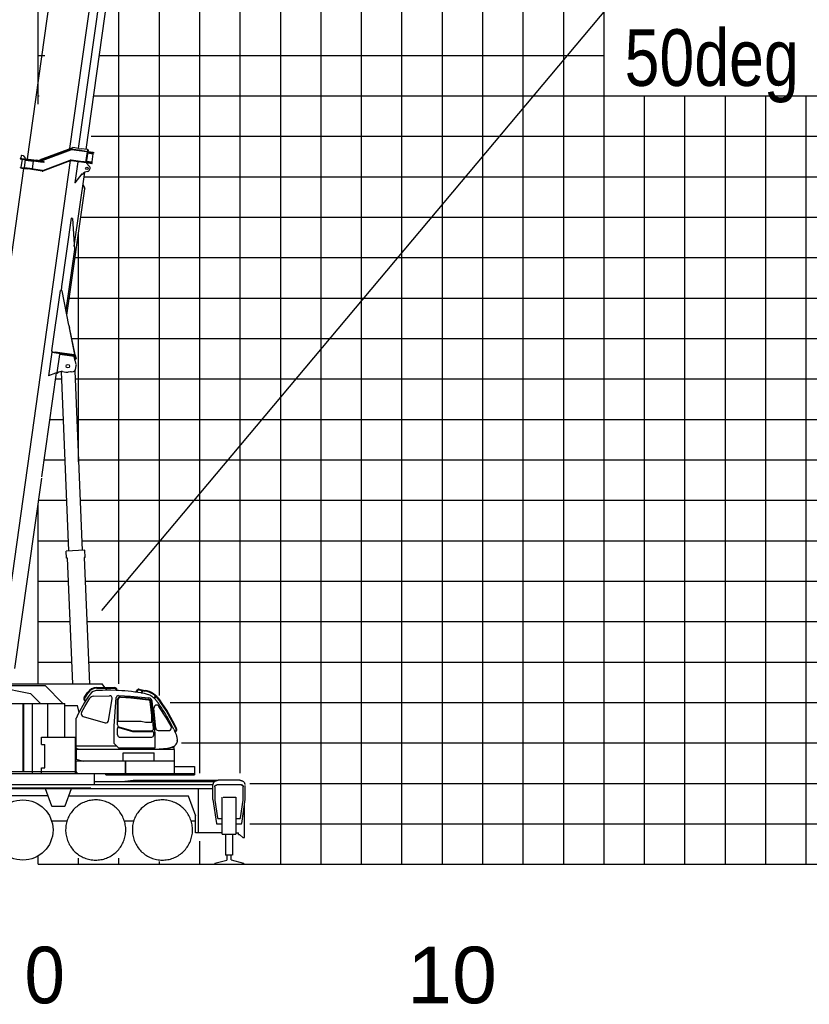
# Model space of a CAD drawing. Extents: x -441179 to 62702, y -334860 to 51651.
# Tile 17 of 68: x -422364 to -402834, y -104669 to -80323. Entities that reach past the tile are written whole.
import ezdxf

# ---------------------------------------------------------------- set-up
doc = ezdxf.new("R2010")
doc.units = 0
doc.layers.get('0').update_dxf_attribs({"linetype": 'CONTINUOUS'})

msp = doc.modelspace()

# ---------------------------------------------------------------- linework, layer by layer
at = {"color": 252, "linetype": 'Continuous'}
for p, q in [((-407908.993215, -101206.294473), (-407908.993215, -40109.948547)), ((-408908.993215, -101206.294473), (-408908.993215, -43187.641162)), ((-409908.993215, -101206.294473), (-409908.993215, -46265.377181)), ((-410908.993215, -101206.294473), (-410908.993215, -49342.962985)), ((-412908.993215, -101206.294473), (-412908.993215, -55498.337559)), ((-413908.993215, -101206.294473), (-413908.993215, -58576.024846)), ((-414908.993215, -101206.294473), (-414908.993215, -61653.712133)), ((-415908.993215, -101206.294473), (-415908.993215, -64731.39942)), ((-416908.993215, -98956.146606), (-416908.993215, -67172.772502)), ((-417908.993215, -98956.146606), (-417908.993215, -69384.861378)), ((-418908.993215, -97036.39696), (-418908.993215, -71878.511954)), ((-419908.993215, -96747.565985), (-419908.993215, -77733.690503)), ((-421908.993215, -82206.294473), (-421879.637797, -82206.294473)), ((-420537.57671, -82206.294473), (-306908.993215, -82206.294473)), ((-406908.993215, -101206.294473), (-406908.993215, -82206.294473)), ((-405908.993215, -101206.294473), (-405908.993215, -82206.294473)), ((-404908.993215, -101206.294473), (-404908.993215, -82206.294473)), ((-403908.993215, -101206.294473), (-403908.993215, -82206.294473)), ((-402908.993215, -101206.294473), (-402908.993215, -82206.294473)), ((-420592.305609, -83206.294473), (-306908.993215, -83206.294473)), ((-420772.206554, -84206.294473), (-306908.993215, -84206.294473)), ((-420855.474614, -85206.294473), (-306908.993215, -85206.294473)), ((-420908.993215, -91254.336755), (-420908.993215, -85587.099109)), ((-420996.015449, -86206.294473), (-306908.993215, -86206.294473)), ((-421136.556283, -87206.294473), (-306908.993215, -87206.294473)), ((-421081.294158, -88206.294473), (-306908.993215, -88206.294473)), ((-421474.910727, -89206.294473), (-421325.107036, -89206.294473)), ((-420994.825183, -89206.294473), (-306908.993215, -89206.294473)), ((-421615.451562, -90206.294473), (-421283.197761, -90206.294473)), ((-420952.915908, -90206.294473), (-306908.993215, -90206.294473)), ((-421896.533232, -92206.294473), (-421199.379209, -92206.294473)), ((-420869.097357, -92206.294473), (-306908.993215, -92206.294473)), ((-421908.993215, -93206.294473), (-421157.469934, -93206.294473)), ((-420827.188081, -93206.294473), (-306908.993215, -93206.294473)), ((-421908.993215, -94206.294473), (-421157.589706, -94206.294473)), ((-420743.234119, -94206.294473), (-306908.993215, -94206.294473)), ((-421908.993215, -95206.294473), (-421115.680431, -95206.294473)), ((-420701.324844, -95206.294473), (-306908.993215, -95206.294473)), ((-421908.993215, -96206.294473), (-421073.771155, -96206.294473)), ((-420659.415568, -96206.294473), (-306908.993215, -96206.294473)), ((-418641.548003, -97206.294473), (-306908.993215, -97206.294473)), ((-418357.976682, -98206.294473), (-306908.993215, -98206.294473)), ((-416673.929453, -99206.294473), (-306908.993215, -99206.294473)), ((-416673.929453, -100206.294473), (-306908.993215, -100206.294473)), ((-417908.993215, -101206.294473), (-417908.993215, -100632.345925)), ((-420908.993215, -101206.294473), (-420908.993215, -101058.770404)), ((-419908.993215, -101206.294473), (-419908.993215, -101058.770404)), ((-418908.993215, -101206.294473), (-418908.993215, -101136.46624))]:
    msp.add_line(p, q, dxfattribs=at)
at = {"color": 14, "linetype": 'Continuous'}
for p, q in [((-411908.993215, -101206.294473), (-411908.993215, -52420.650272)), ((-421908.993215, -82415.169129), (-421908.993215, -77206.294473)), ((-421908.993215, -81206.294473), (-421739.096962, -81206.294473)), ((-420397.035876, -81206.294473), (-407908.993215, -81206.294473)), ((-421755.992397, -91206.294473), (-421241.288485, -91206.294473)), ((-420911.006632, -91206.294473), (-306908.993215, -91206.294473)), ((-421908.993215, -96747.565985), (-421908.993215, -92294.951864)), ((-421908.993215, -101206.294473), (-421908.993215, -101002.255676)), ((-421908.993215, -101206.294473), (-306908.993215, -101206.294473))]:
    msp.add_line(p, q, dxfattribs=at)
at = {"color": 130, "linetype": 'Continuous'}
for p, q in [((-421120.284122, -83510.693535), (-419835.475929, -74368.808222)), ((-420909.336898, -83504.262555), (-419626.856559, -74378.940776)), ((-420723.661635, -83530.357511), (-419443.268892, -74419.889754)), ((-422171.567261, -83766.14264), (-420880.597398, -74580.414767)), ((-420971.129577, -83943.94031), (-420970.670231, -83944.004867))]:
    msp.add_line(p, q, dxfattribs=at)
at = {"color": 151, "linetype": 'Continuous'}
for p, q in [((-405699.669704, -77483.858833), (-420338.842048, -94930.145136)), ((-420969.581332, -83598.797336), (-420969.522114, -83598.805659)), ((-423364.31297, -96735.166082), (-422095.169338, -96980.391904)), ((-423300.138415, -96747.565985), (-420320.99324, -96747.565985)), ((-423090.016356, -96788.166082), (-421735.696297, -96788.166082)), ((-421293.696776, -97230.166082), (-421735.695984, -96788.166082)), ((-420455.043142, -96853.754217), (-420016.016812, -96853.754217)), ((-420454.207144, -96835.754217), (-420019.118203, -96835.754217)), ((-420254.851979, -96835.754217), (-420320.99324, -96747.565985)), ((-420203.005885, -96904.882252), (-420241.351961, -96853.754217)), ((-419978.044484, -96908.310524), (-419978.044484, -96894.754634)), ((-419960.047902, -96909.087957), (-419960.047902, -96894.824518)), ((-419412.163149, -96895.754122), (-419267.064249, -96922.827011)), ((-419409.197836, -96880.058192), (-419264.225835, -96907.107266)), ((-421845.395194, -97230.166082), (-422095.169338, -96980.391904)), ((-420771.041138, -97085.978845), (-420685.323971, -96957.910824)), ((-420756.157091, -97096.21854), (-420666.27998, -96961.060025)), ((-420755.032921, -97308.746168), (-420626.444857, -97101.659895)), ((-420542.539521, -97052.864167), (-420144.952349, -97037.599736)), ((-420107.59905, -96905.005926), (-420169.046193, -96904.628973)), ((-420165.699416, -97653.307322), (-420073.617967, -97119.056435)), ((-419978.066683, -96908.309565), (-420107.59905, -96905.005926)), ((-420024.046193, -97789.22722), (-419979.05441, -97086.743726)), ((-419922.335134, -96910.717108), (-419978.066683, -96908.309565)), ((-419944.046193, -97759.6028), (-419944.046193, -97130.214339)), ((-419931.046193, -97664.628973), (-419931.046193, -97134.154971)), ((-419922.202009, -97035.122334), (-419627.39918, -97046.912276)), ((-419876.137009, -97065.885832), (-419642.92754, -97078.524594)), ((-419871.673997, -97078.312812), (-419613.361197, -97094.15651)), ((-419642.92754, -97078.524594), (-419462.457514, -97093.329503)), ((-419627.39918, -97046.912276), (-419167.00683, -97094.637114)), ((-419613.361197, -97094.15651), (-419179.301433, -97136.574091)), ((-419481.714537, -96951.646644), (-419475.796744, -96920.341643)), ((-419465.814877, -96953.602396), (-419461.220434, -96929.298073)), ((-419462.457514, -97093.329503), (-419187.061775, -97123.6063)), ((-419277.991262, -96984.659002), (-419349.311746, -96972.338784)), ((-419348.383097, -96972.499203), (-419336.542664, -96909.863567)), ((-419332.628066, -96975.220798), (-419320.827441, -96912.79575)), ((-419042.079114, -97096.003771), (-419001.026835, -97051.53138)), ((-419029.035521, -97108.410888), (-418987.650578, -97063.578344)), ((-424257.993215, -97230.166082), (-421244.293203, -97230.166082)), ((-422279.193166, -98909.866095), (-422279.193166, -97230.166082)), ((-422264.993215, -98909.866095), (-422264.993215, -97230.166082)), ((-422051.293203, -98959.813147), (-422051.293203, -97230.166082)), ((-421667.293203, -98061.666082), (-421667.293203, -97230.166082)), ((-421244.293203, -98061.666082), (-421244.293203, -97230.166082)), ((-421244.293203, -97284.566107), (-420935.123275, -97284.566107)), ((-420896.221972, -97451.418859), (-420935.123275, -97284.566107)), ((-420833.441084, -97454.443245), (-420755.032921, -97308.746167)), ((-420754.651429, -97168.069588), (-420741.805086, -97176.612285)), ((-420744.719646, -97153.058913), (-420732.21034, -97161.37724)), ((-419097.046193, -97525.118276), (-419136.40938, -97178.795391)), ((-419089.622295, -97401.373235), (-419115.055892, -97194.686488)), ((-419039.223321, -97600.732548), (-419086.756791, -97175.270816)), ((-419000.826487, -97843.589263), (-419043.335211, -97344.008858)), ((-418729.710527, -97596.919658), (-418919.133427, -97301.780107)), ((-420969.046193, -98304.629034), (-420969.046193, -97627.571478)), ((-420792.899298, -97550.621582), (-420250.156911, -97706.242254)), ((-419097.046193, -97694.628973), (-419097.046193, -97525.118276)), ((-419054.405503, -97852.888873), (-419089.622295, -97401.373236)), ((-419016.5283, -97997.318193), (-419039.223321, -97600.732548)), ((-418620.289485, -97795.328534), (-418729.710527, -97596.919659)), ((-420024.046193, -98221.729096), (-420024.046193, -97789.22722)), ((-419944.046193, -98009.827976), (-419944.046193, -97845.856047)), ((-419931.046193, -97664.628973), (-419356.046114, -97664.628973)), ((-419915.75727, -97820.947722), (-419571.009574, -97919.668524)), ((-419908.079874, -97807.386115), (-419569.001469, -97905.017151)), ((-419356.046114, -97664.628973), (-419256.046679, -97694.628973)), ((-419256.046679, -97694.628973), (-419097.046193, -97694.628973)), ((-418552.344774, -97867.045388), (-418581.857206, -97808.827145)), ((-421823.992055, -98061.666082), (-420983.992055, -98061.666082)), ((-421823.992055, -98241.666082), (-421823.992055, -98061.666082)), ((-420983.992055, -98959.813147), (-420983.992055, -98061.666082)), ((-419901.311948, -98059.609564), (-419094.161066, -98059.609564)), ((-419571.009574, -97919.668524), (-419080.021843, -97919.668524)), ((-419569.001469, -97905.017151), (-419104.891927, -97904.874208)), ((-419048.012014, -98008.15534), (-419050.116424, -97948.536967)), ((-419012.903699, -98324.624823), (-419016.5283, -97997.318193)), ((-418940.95167, -97898.58576), (-418659.923003, -97898.58576)), ((-418528.491214, -97918.402665), (-418516.661672, -97912.846624)), ((-418521.739196, -97932.93992), (-418509.919447, -97927.201782)), ((-418495.415621, -97995.317615), (-418484.203836, -98036.436068)), ((-418484.203836, -98036.436068), (-418480.265432, -98054.456854)), ((-421823.992055, -98241.666082), (-421738.992055, -98241.666082)), ((-421738.992055, -98821.666082), (-421738.992055, -98241.666082)), ((-420969.046193, -98274.629034), (-419971.146291, -98274.629034)), ((-420908.838798, -98356.917791), (-418755.700095, -98356.917791)), ((-419921.150441, -98324.624823), (-420024.046193, -98221.72907)), ((-419921.150412, -98324.624823), (-419012.903699, -98324.624823)), ((-418592.835555, -98322.866034), (-418755.700095, -98356.917791)), ((-418540.235402, -98322.866034), (-418592.835555, -98322.866034)), ((-418546.263967, -98290.6612), (-418555.648732, -98296.100653)), ((-418540.235402, -98367.829046), (-418540.235402, -98322.866034)), ((-418469.168508, -98154.857244), (-418469.085114, -98144.766557)), ((-418538.893117, -98367.829046), (-420970.235402, -98367.829046)), ((-420970.235402, -98367.829046), (-420970.235402, -98603.526922)), ((-419808.393117, -98653.566107), (-419808.393117, -98453.829046)), ((-419808.393117, -98453.829046), (-419040.235402, -98453.829046)), ((-419040.235402, -98653.566107), (-419040.235402, -98453.829046)), ((-418538.893117, -98959.813147), (-418538.893117, -98367.829046)), ((-421823.992055, -98959.866034), (-421823.992055, -98821.666082)), ((-421823.992055, -98821.666082), (-421738.992055, -98821.666082)), ((-420968.916369, -98607.18139), (-420795.271376, -98653.566107)), ((-418538.893117, -98653.566107), (-420965.693166, -98653.566107)), ((-420965.693166, -98908.966101), (-420965.693166, -98653.566107)), ((-419747.993215, -98959.813147), (-419747.993215, -98653.566107)), ((-419734.793019, -98959.813147), (-419734.793019, -98653.566107)), ((-418538.893117, -98785.666082), (-418038.993215, -98785.666082)), ((-418038.993215, -98785.666082), (-418038.993215, -98994.166082)), ((-428225.993215, -98959.813147), (-418038.993215, -98959.813147)), ((-426227.407937, -98909.866034), (-420983.992055, -98909.866034)), ((-420510.382741, -99232.166082), (-420510.382741, -98960.566107)), ((-420232.190907, -98994.166082), (-420232.190907, -98959.813147)), ((-420232.190907, -98994.166082), (-418038.993215, -98994.166082)), ((-426440.298609, -99232.166082), (-417581.152394, -99232.166082)), ((-426438.993215, -99329.166082), (-417606.993215, -99329.166082)), ((-423607.993215, -99312.580297), (-420607.993215, -99312.580297)), ((-421733.86399, -99329.166082), (-421577.783956, -99757.992315)), ((-421240.202443, -99757.992315), (-421084.122483, -99329.166082)), ((-420510.382741, -99163.566084), (-417550.984465, -99163.566084)), ((-419830.60256, -99163.566084), (-419558.298502, -99129.166082)), ((-419558.298502, -99129.166082), (-417470.419582, -99129.166082)), ((-417937.993215, -100429.166082), (-417937.993215, -99329.166082)), ((-417583.993215, -99605.46607), (-417583.993215, -99259.166082)), ((-417538.493215, -99295.166082), (-417538.493215, -99620.166082)), ((-416884.493215, -99245.166082), (-417488.493215, -99245.166082)), ((-416918.993215, -99129.166082), (-417453.993215, -99129.166082)), ((-416834.493215, -99620.166082), (-416834.493215, -99295.166082)), ((-416788.993215, -99605.46607), (-416788.993215, -99261.075109)), ((-421665.437564, -99517.166082), (-426215.542035, -99517.166082)), ((-421152.548876, -99517.166082), (-418188.556447, -99517.166082)), ((-418194.968807, -99517.166082), (-418015.780568, -100009.481321)), ((-417355.481008, -100462.166082), (-417355.481008, -99544.166082)), ((-417334.804738, -99544.166082), (-417017.505422, -99544.166082)), ((-417017.505422, -99544.166082), (-417017.505422, -100462.166082)), ((-421558.990102, -99771.151922), (-421258.996328, -99771.151922)), ((-417583.993215, -99605.46607), (-417500.210012, -100197.567144)), ((-417538.493215, -99620.166082), (-417471.102101, -100058.20722)), ((-416901.884328, -100058.20722), (-416834.493215, -99620.166082)), ((-416872.776418, -100197.567144), (-416788.993215, -99605.46607)), ((-416803.493215, -100543.166082), (-416803.493215, -99707.938466)), ((-418015.780568, -100429.166082), (-418015.780568, -100009.481321)), ((-421576.63544, -100129.166082), (-421187.462575, -100129.166082)), ((-419774.848161, -100129.166082), (-419541.354225, -100129.166082)), ((-418124.848161, -100129.166082), (-418015.780568, -100129.166082)), ((-417490.308644, -100206.166082), (-417355.481008, -100206.166082)), ((-417451.335012, -100075.166082), (-417355.481008, -100075.166082)), ((-417017.505422, -100075.166082), (-416921.651418, -100075.166082)), ((-417017.505422, -100206.166082), (-416882.677785, -100206.166082)), ((-417355.481008, -100429.166082), (-418015.780568, -100429.166082)), ((-417355.481008, -100462.166082), (-417017.505422, -100462.166082)), ((-417271.482473, -100462.165838), (-417271.482473, -100981.098306)), ((-417101.503957, -100462.16596), (-417101.503957, -100981.098306)), ((-417017.505422, -100429.166082), (-416953.493215, -100429.166082)), ((-416953.493215, -100473.166082), (-416953.493215, -100429.166082)), ((-416953.493215, -100473.166082), (-416928.826501, -100473.166082)), ((-416928.826501, -100473.166082), (-416847.159885, -100543.166082)), ((-416847.159885, -100543.166082), (-416803.493215, -100543.166082)), ((-417104.931691, -100981.098306), (-417271.482473, -100981.098306)), ((-417241.482961, -100981.098306), (-417241.482961, -101101.323623)), ((-417133.717824, -101100.777443), (-417133.717824, -100981.098306)), ((-421908.993215, -101206.294473), (-421908.993215, -101051.331376)), ((-417540.493215, -101180.264396), (-417241.482961, -101101.323623)), ((-417540.493215, -101180.264396), (-417540.493215, -101206.294473)), ((-417540.493215, -101206.294473), (-416832.493215, -101206.294473)), ((-417133.717824, -101100.777443), (-416832.493215, -101180.412066)), ((-416832.493215, -101180.412066), (-416832.493215, -101206.294473))]:
    msp.add_line(p, q, dxfattribs=at)
at = {"color": 10, "linetype": 'Continuous'}
for p, q in [((-421144.275133, -83519.716347), (-421063.245566, -83489.241828)), ((-421063.245566, -83489.241828), (-421050.450672, -83484.430307)), ((-420908.313615, -83504.406368), (-421048.470631, -83484.708584)), ((-420908.313615, -83504.406368), (-420844.986982, -83513.306346)), ((-422347.247717, -83751.550638), (-422317.539675, -83755.725831)), ((-422324.909916, -83686.021231), (-422332.703746, -83741.477214)), ((-422332.703746, -83741.477214), (-422322.491015, -83755.029965)), ((-422311.357167, -83675.80852), (-422324.909916, -83686.021231)), ((-422311.357167, -83675.80852), (-422278.677846, -83680.401299)), ((-422278.677846, -83680.401299), (-422227.612147, -83748.167769)), ((-422278.675429, -83680.401639), (-422276.697785, -83680.679579)), ((-422230.395609, -83767.973131), (-422227.612147, -83748.167769)), ((-421867.741083, -83815.255131), (-421101.381072, -83527.874825)), ((-421850.029663, -83821.430078), (-421097.167638, -83539.110122)), ((-421166.706688, -83528.681244), (-421789.092229, -83765.583253)), ((-421167.730546, -83528.53735), (-421144.275133, -83519.716347)), ((-421166.706688, -83528.681244), (-421167.730546, -83528.53735)), ((-420702.966456, -83590.825696), (-421082.482574, -83537.488184)), ((-420762.291258, -83570.370713), (-421080.788404, -83525.608858)), ((-420839.710477, -83514.04791), (-420844.986982, -83513.306346)), ((-420690.442539, -83535.026151), (-420839.710477, -83514.04791)), ((-420762.291258, -83570.370713), (-420735.151951, -83574.184893)), ((-420690.442539, -83535.026151), (-420735.395517, -83854.883212)), ((-420735.151951, -83574.184893), (-420705.324245, -83578.376904)), ((-420674.331352, -83537.29043), (-420719.284331, -83857.147492)), ((-420702.688179, -83588.845655), (-420705.324245, -83578.376904)), ((-420702.966456, -83590.825696), (-420702.688179, -83588.845655)), ((-420690.442539, -83535.026151), (-420674.331352, -83537.29043)), ((-420685.466219, -83616.519125), (-420684.306059, -83617.684368)), ((-420684.306059, -83617.684368), (-420549.988871, -83636.561418)), ((-420683.238464, -83600.667825), (-420547.037925, -83619.809562)), ((-420680.594142, -83581.852494), (-420674.993661, -83582.63959)), ((-420674.993661, -83582.63959), (-420544.393603, -83600.994231)), ((-420574.463877, -83841.145897), (-420545.794254, -83637.150933)), ((-420545.794254, -83637.150933), (-420560.26244, -83617.950978)), ((-420549.988871, -83636.561418), (-420545.794254, -83637.150933)), ((-420538.477038, -83621.012716), (-420547.037925, -83619.809562)), ((-420535.832715, -83602.197385), (-420538.477038, -83621.012716)), ((-422866.032822, -96309.562691), (-421108.743072, -83805.796411)), ((-422349.474453, -83767.394689), (-422319.766411, -83771.569882)), ((-422347.134934, -83987.866383), (-422345.464754, -83975.982433)), ((-422347.134934, -83987.866383), (-422308.514222, -83993.29417)), ((-422345.464754, -83975.982433), (-422196.924544, -83996.858398)), ((-422306.892451, -83773.3792), (-422335.562073, -83977.374164)), ((-422319.766411, -83771.569882), (-421846.020087, -83838.150586)), ((-422317.539675, -83755.725831), (-421843.793351, -83822.306535)), ((-422308.514222, -83993.29417), (-422164.925352, -84013.47427)), ((-422243.066155, -83980.275342), (-422216.623266, -83792.124409)), ((-422242.37029, -83975.324002), (-422046.296737, -84002.880342)), ((-422217.319132, -83797.075749), (-422021.245579, -83824.63209)), ((-422213.561528, -83770.339007), (-422212.169797, -83760.436326)), ((-422212.169797, -83760.436326), (-421950.738789, -83797.178058)), ((-422048.384334, -84017.734364), (-422019.714711, -83813.739399)), ((-421906.034087, -83803.460894), (-421950.738789, -83797.178058)), ((-421835.826489, -83783.37208), (-421881.288319, -83800.676562)), ((-421846.020087, -83838.150586), (-421826.035824, -83840.959191)), ((-421843.793351, -83822.306535), (-421823.809088, -83825.11514)), ((-421790.259974, -83762.375597), (-421837.244027, -83779.477233)), ((-421837.244027, -83779.477233), (-421829.719628, -83800.150679)), ((-421782.735552, -83783.049027), (-421829.719628, -83800.150679)), ((-421826.035824, -83840.959191), (-421769.176394, -83848.950263)), ((-421823.809088, -83825.11514), (-421766.949658, -83833.106211)), ((-421790.259974, -83762.375597), (-421782.735552, -83783.049027)), ((-421787.679004, -84050.631647), (-421113.712245, -83794.835803)), ((-421783.420187, -84061.851127), (-421109.454637, -83806.055113)), ((-421094.633638, -83804.395587), (-420713.68385, -83857.934588)), ((-420799.311269, -83833.781781), (-421092.963461, -83792.511657)), ((-420929.718739, -83839.690311), (-421002.228018, -84355.620643)), ((-420914.863802, -83841.778036), (-420929.718739, -83839.690311)), ((-420910.3468, -83838.374231), (-420914.863802, -83841.778036)), ((-420910.3468, -83838.374231), (-420901.311073, -83831.565322)), ((-420772.171963, -83837.595962), (-420799.311269, -83833.781781)), ((-420738.31646, -83842.354043), (-420772.171963, -83837.595962)), ((-420744.014434, -83853.671903), (-420738.594906, -83844.335292)), ((-420738.594906, -83844.335292), (-420738.31646, -83842.354043)), ((-420718.111774, -83857.312284), (-420710.179435, -83866.504995)), ((-420716.640008, -83838.332161), (-420580.439469, -83857.473898)), ((-420714.412253, -83822.480861), (-420712.975682, -83821.679333)), ((-420713.68385, -83857.934588), (-420583.083791, -83876.289229)), ((-420712.975682, -83821.679333), (-420578.658494, -83840.556382)), ((-420710.179261, -83866.505944), (-420641.946532, -83945.590424)), ((-420574.463877, -83841.145897), (-420593.663984, -83855.615314)), ((-420583.083791, -83876.289229), (-420574.522904, -83877.492384)), ((-420580.439469, -83857.473898), (-420571.878582, -83858.677053)), ((-420578.658494, -83840.556382), (-420574.463877, -83841.145897)), ((-420574.522904, -83877.492384), (-420571.878582, -83858.677053)), ((-424119.488515, -97195.196099), (-422259.96521, -84000.117289)), ((-421802.498792, -84052.291323), (-422196.924544, -83996.858398)), ((-421804.168972, -84064.175272), (-422164.925352, -84013.47427)), ((-421013.222277, -85921.21045), (-420756.858975, -84097.090769)), ((-420992.324744, -84357.012458), (-420817.609271, -84134.158124)), ((-420825.408599, -84144.262628), (-420818.01412, -84134.813129)), ((-420818.01412, -84134.813129), (-420817.542468, -84134.209117)), ((-420816.439918, -84136.045181), (-420818.01412, -84134.813129)), ((-420816.439918, -84136.045181), (-420815.953426, -84135.423235)), ((-420816.439918, -84136.045181), (-420810.138607, -84140.974021)), ((-420810.138607, -84140.974021), (-420809.594019, -84140.27857)), ((-420799.972254, -84141.415096), (-420777.305652, -84112.522749)), ((-420680.337577, -84074.713263), (-420751.829154, -84095.344591)), ((-421001.481579, -84355.725548), (-421002.228018, -84355.620643)), ((-420992.324744, -84357.012458), (-421001.481579, -84355.725548)), ((-420794.553859, -84396.419375), (-420799.190227, -84398.293279)), ((-420798.631421, -84399.678481), (-420799.190227, -84398.293279)), ((-420796.541364, -84404.84908), (-420799.190227, -84398.293279)), ((-420796.541364, -84404.84908), (-420762.184674, -84489.886284)), ((-420756.815658, -84489.827257), (-420794.553859, -84396.419375)), ((-421195.476646, -87625.534635), (-420756.698172, -84503.463565)), ((-420762.184674, -84489.886284), (-420756.698172, -84503.463565)), ((-420758.978749, -84497.817776), (-420761.451813, -84491.699651)), ((-420754.344107, -84495.945194), (-420758.978749, -84497.817776)), ((-420754.344107, -84495.945194), (-420756.815658, -84489.827257)), ((-421094.204512, -85230.331944), (-421331.216285, -86916.758342)), ((-421094.204512, -85230.331944), (-421077.016553, -85232.747555)), ((-421055.2668, -85235.804283), (-421077.016553, -85232.747555)), ((-421055.2668, -85235.804283), (-421008.216273, -86002.816839)), ((-421008.216273, -86002.816839), (-421219.054945, -87503.011938)), ((-421567.955112, -88510.319164), (-421358.638755, -87020.95589)), ((-421353.91983, -87021.619092), (-421358.638755, -87020.95589)), ((-421310.523065, -87027.718109), (-421353.91983, -87021.619092)), ((-421331.216285, -86916.758342), (-421335.099959, -87024.264052)), ((-421146.467632, -87880.204274), (-421310.523065, -87027.718109)), ((-421136.87156, -87937.603772), (-420997.497605, -88610.104761)), ((-420999.963567, -88598.223968), (-421135.998716, -87942.674976)), ((-421572.995579, -88545.964616), (-421655.107729, -89130.222925)), ((-421572.569467, -88546.024502), (-421572.995579, -88545.964616)), ((-421572.569467, -88546.024502), (-421015.350279, -88624.336552)), ((-421551.832533, -88532.781294), (-421567.955112, -88510.319164)), ((-421563.109359, -88531.196439), (-421565.336177, -88547.041075)), ((-421556.046817, -88532.189015), (-421563.109359, -88531.196439)), ((-421556.046817, -88532.189015), (-421488.709306, -88541.652685)), ((-421013.17181, -88608.485121), (-421488.709306, -88541.652685)), ((-421437.459033, -89054.779257), (-421374.13523, -88604.206988)), ((-421371.908516, -88588.363095), (-421374.13523, -88604.206988)), ((-421017.639642, -88654.309176), (-421374.13523, -88604.206988)), ((-421371.908516, -88588.363095), (-421369.9601, -88574.499392)), ((-421013.106824, -88608.494255), (-420997.373989, -88610.70536)), ((-420999.963567, -88598.223968), (-420997.373989, -88610.70536)), ((-421003.794219, -88721.436338), (-421017.639642, -88654.309176)), ((-421001.349803, -88727.286948), (-420998.663205, -88727.664525)), ((-420993.620349, -88723.863109), (-420998.663205, -88727.664525)), ((-420997.148398, -88737.564137), (-420976.224619, -88847.234216)), ((-420976.074617, -88710.642138), (-420993.620349, -88723.863109)), ((-420976.333074, -88710.189765), (-420990.291192, -88647.515327)), ((-420960.715881, -88706.711129), (-420976.333074, -88710.189765)), ((-420976.183613, -88710.156846), (-420976.074617, -88710.642138)), ((-420974.961118, -88853.856509), (-420971.282733, -88873.13978)), ((-420960.715881, -88706.711129), (-420974.674183, -88644.03818)), ((-421815.153756, -91627.249414), (-421453.999601, -89057.504072)), ((-421475.42164, -89065.250261), (-421651.456824, -89128.903164)), ((-421453.999601, -89057.504072), (-421475.42164, -89065.250261)), ((-421453.999601, -89057.504072), (-421438.15494, -89059.730894)), ((-421437.459033, -89054.779257), (-421438.15494, -89059.730894)), ((-421437.459033, -89054.779257), (-421422.605631, -89056.866766)), ((-421304.930847, -89022.9135), (-421219.172369, -89034.966068)), ((-421105.64293, -89028.348561), (-421168.400827, -89035.592901)), ((-421093.716126, -89028.564781), (-421029.426881, -89020.269813)), ((-420986.556297, -88977.255786), (-420971.282733, -88873.13978)), ((-421655.107729, -89130.222925), (-421651.456824, -89128.903164)), ((-422480.818618, -96363.701017), (-421819.607292, -91658.937967))]:
    msp.add_line(p, q, dxfattribs=at)
at = {"color": 161, "linetype": 'Continuous'}
for p, q in [((-421146.856994, -93459.530532), (-421332.847851, -89021.590365)), ((-421003.128143, -89008.177005), (-420817.154227, -93445.712928)), ((-420752.215138, -93442.991377), (-421211.807791, -93462.252573)), ((-421204.4801, -93637.099088), (-421211.807791, -93462.252573)), ((-420744.887448, -93617.837893), (-420752.215138, -93442.991377)), ((-421181.484661, -93636.135366), (-421204.4801, -93637.099088)), ((-421051.086858, -96747.565985), (-421181.484661, -93636.135366)), ((-420744.887448, -93617.837893), (-420767.855567, -93618.80047)), ((-420767.855567, -93618.80047), (-420636.731271, -96747.565985))]:
    msp.add_line(p, q, dxfattribs=at)
at = {"color": 255, "linetype": 'Continuous'}
msp.add_line((-421908.993215, -101206.294473), (-306908.993215, -101206.294473), dxfattribs=at)
at = {"color": 10, "linetype": 'Continuous'}
for points in [[(-421146.467632, -87880.204274), (-421144.795242, -87890.616027), (-421143.082795, -87901.028008), (-421140.753313, -87914.910462), (-421135.998716, -87942.674976)], [(-420997.148398, -88737.564137), (-420999.324903, -88732.186466), (-421000.802797, -88728.602706), (-421003.794219, -88721.436338)], [(-421093.716126, -89028.564781), (-421097.680479, -89028.507643), (-421105.64293, -89028.348561)], [(-421093.716126, -89028.564781), (-421097.680479, -89028.507643), (-421105.64293, -89028.348561)]]:
    msp.add_lwpolyline(points, dxfattribs=at)
at = {"color": 151, "linetype": 'Continuous'}
for points in [[(-420169.050156, -96904.628949), (-420244.261037, -96905.190008), (-420319.568532, -96906.885565), (-420394.941701, -96909.720037), (-420432.644338, -96911.565496), (-420470.434377, -96913.701483)], [(-419483.963656, -96951.938487), (-419518.390187, -96947.135321), (-419598.920949, -96937.229559), (-419679.607473, -96928.631903), (-419760.422902, -96921.34577), (-419841.341359, -96915.372869), (-419922.335012, -96910.714666)], [(-419349.311726, -96972.33867), (-419357.899953, -96970.855047), (-419438.041066, -96958.345282), (-419483.963637, -96951.938356)], [(-419032.643727, -97104.978748), (-419053.836232, -97086.950262), (-419076.061086, -97070.085272), (-419099.222219, -97054.465643), (-419123.215627, -97040.166082), (-419147.931203, -97027.24909), (-419173.244924, -97015.764227), (-419199.032766, -97005.747869), (-419225.170217, -96997.221502), (-419251.531545, -96990.19367), (-419277.991262, -96984.659002)], [(-418993.194875, -97144.716497), (-418993.702687, -97144.11408), (-419012.579641, -97124.063787), (-419032.643727, -97104.978748)], [(-418959.783254, -97186.656805), (-418967.919484, -97175.555731), (-418976.359182, -97164.681951), (-418985.095754, -97154.04328), (-418994.123098, -97143.648016), (-419003.434621, -97133.503973), (-419013.023244, -97123.618719), (-419012.731496, -97123.9195)], [(-418866.851613, -97321.87409), (-418873.00176, -97312.574774), (-418894.351369, -97280.823797), (-418915.932668, -97249.252508), (-418937.743947, -97217.86286), (-418959.783254, -97186.656805)], [(-418581.857206, -97808.827145), (-418599.51592, -97774.644842), (-418617.420949, -97740.63117), (-418635.583791, -97706.761297), (-418654.00298, -97673.038519), (-418672.676809, -97639.465643), (-418691.603078, -97606.045599), (-418710.780324, -97572.781073), (-418730.206594, -97539.674627), (-418749.879689, -97506.729315), (-418769.798146, -97473.947332), (-418789.960012, -97441.331366), (-418810.363088, -97408.883856), (-418831.005666, -97376.607), (-418851.885793, -97344.503118), (-418867.734426, -97320.539373)], [(-420969.046193, -97627.571478), (-420968.906118, -97622.277166), (-420968.484975, -97616.986761), (-420967.783376, -97611.723211), (-420966.802907, -97606.501654), (-420965.545583, -97601.336004), (-420964.015432, -97596.244207), (-420961.663564, -97589.85224), (-420958.888051, -97583.646795)], [(-418552.344774, -97867.045388), (-418514.552053, -97948.414007), (-418510.661184, -97957.244696), (-418506.944387, -97966.143499), (-418495.415621, -97995.317615)], [(-418482.483693, -98044.118597), (-418480.265432, -98054.456854), (-418478.464162, -98063.758368), (-418476.890676, -98072.785467), (-418476.851613, -98073.048162)], [(-418476.851353, -98073.048123), (-418474.624807, -98087.982733), (-418472.981252, -98101.766424), (-418469.085114, -98144.766557)], [(-420943.740331, -98348.59442), (-420951.986989, -98342.244268), (-420956.416555, -98337.847357), (-420960.231008, -98332.980597), (-420962.658437, -98329.082525), (-420964.688649, -98325.04389), (-420967.164174, -98318.218084), (-420968.592702, -98311.347845), (-420969.046193, -98304.629034)], [(-420943.740331, -98348.59442), (-420935.541066, -98351.829901), (-420929.960988, -98353.423162), (-420908.838798, -98356.917791)], [(-419040.718525, -98356.917791), (-418914.714894, -98353.599493), (-418878.663137, -98351.752691), (-418842.542775, -98349.081366), (-418806.54717, -98345.635138), (-418706.660297, -98333.880366)], [(-418706.660297, -98333.880366), (-418644.683644, -98321.422186), (-418626.804006, -98317.614935), (-418608.999807, -98313.610784), (-418591.27593, -98309.411993)], [(-418555.648732, -98296.100653), (-418561.444875, -98298.946356), (-418567.310353, -98301.538885), (-418579.209279, -98305.969549), (-418591.27715, -98309.407354)], [(-418546.263967, -98290.6612), (-418538.122121, -98284.913641), (-418530.823781, -98278.85993), (-418522.328176, -98270.610113), (-418515.103566, -98262.451971), (-418508.974416, -98254.617559)], [(-418472.267629, -98178.593573), (-418475.625295, -98190.892279), (-418479.40093, -98201.491644), (-418483.651418, -98211.491827), (-418488.078908, -98220.64057), (-418492.729787, -98229.326605), (-418497.735646, -98237.878057), (-418502.957082, -98246.055181), (-418508.974416, -98254.617559)], [(-418508.974416, -98254.617559), (-418502.957082, -98246.055181), (-418497.735646, -98237.878057), (-418492.729787, -98229.326605), (-418488.078908, -98220.64057), (-418483.651418, -98211.491827), (-418481.451467, -98206.315802)], [(-418469.168508, -98154.857244), (-418470.189504, -98167.100286), (-418472.267629, -98178.593573)], [(-420970.235402, -98603.526922), (-420970.198537, -98604.0893), (-420968.916369, -98607.18139)], [(-420965.693166, -98908.966101), (-420965.617604, -98911.846411), (-420964.99529, -98917.696936), (-420963.776418, -98923.34342), (-420962.021169, -98928.681005), (-420959.085622, -98934.992041), (-420955.536794, -98940.591864), (-420950.820974, -98946.180212), (-420945.632863, -98950.79566), (-420940.10613, -98954.474676), (-420933.294851, -98957.664404), (-420926.274587, -98959.669867), (-420919.145681, -98960.528295), (-420917.293142, -98960.566107)], [(-417583.993215, -99259.166082), (-417583.281301, -99245.577337), (-417581.152394, -99232.137518), (-417577.63091, -99218.993841), (-417572.753957, -99206.29035), (-417566.576223, -99194.166082), (-417559.16509, -99182.753973), (-417550.601613, -99172.179144), (-417540.980519, -99162.557196), (-417530.405324, -99153.993841), (-417518.993215, -99146.58283), (-417506.869191, -99140.405218), (-417494.16509, -99135.528753), (-417481.021535, -99132.006903), (-417467.582082, -99129.878241), (-417453.993215, -99129.166082)], [(-417538.493215, -99295.166082), (-417538.414601, -99292.362555), (-417538.178762, -99289.567846), (-417537.786672, -99286.790777), (-417537.239797, -99284.040045), (-417536.539113, -99281.324316), (-417535.687551, -99278.652136), (-417534.687062, -99276.031897), (-417533.541555, -99273.471899), (-417532.254445, -99270.980139), (-417530.829641, -99268.564489), (-417529.271047, -99266.232519), (-417527.585012, -99263.991583), (-417525.775441, -99261.848761), (-417523.848684, -99259.810736), (-417521.810598, -99257.883978), (-417519.667531, -99256.074499), (-417517.426809, -99254.388037), (-417515.094777, -99252.82987), (-417512.67925, -99251.404913), (-417510.187551, -99250.117651), (-417507.627492, -99248.972113), (-417505.007375, -99247.97193), (-417502.335012, -99247.120214), (-417499.619191, -99246.419683), (-417496.868703, -99245.872534), (-417494.091359, -99245.480474), (-417491.296926, -99245.244757), (-417488.493215, -99245.166082)], [(-416918.993215, -99129.166082), (-416905.404348, -99129.878241), (-416891.964894, -99132.006903), (-416878.82134, -99135.528753), (-416866.117238, -99140.405218), (-416853.993215, -99146.58283), (-416842.581105, -99153.993841), (-416832.00591, -99162.557196), (-416822.384816, -99172.179144), (-416813.82134, -99182.753973), (-416806.410207, -99194.166082), (-416800.232473, -99206.29035), (-416795.355519, -99218.993841), (-416791.834035, -99232.137518), (-416791.469777, -99234.437754)], [(-416884.493215, -99245.166082), (-416881.689504, -99245.244757), (-416878.89507, -99245.480474), (-416876.117726, -99245.872534), (-416873.367238, -99246.419683), (-416870.651418, -99247.120214), (-416867.979055, -99247.97193), (-416865.358937, -99248.972113), (-416862.798879, -99250.117651), (-416860.30718, -99251.404913), (-416857.891652, -99252.82987), (-416855.559621, -99254.388037), (-416853.318898, -99256.074499), (-416851.175832, -99257.883978), (-416849.137746, -99259.810736), (-416847.210988, -99261.848761), (-416845.401418, -99263.991583), (-416843.715383, -99266.232519), (-416842.156789, -99268.564489), (-416840.731984, -99270.980139), (-416839.444875, -99273.471899), (-416838.299367, -99276.031897), (-416837.298879, -99278.652136), (-416836.447316, -99281.324316), (-416835.746633, -99284.040045), (-416835.199758, -99286.790777), (-416834.807668, -99289.567846), (-416834.571828, -99292.362555), (-416834.493215, -99295.166082)], [(-416834.493215, -99295.166082), (-416834.571828, -99292.362555), (-416834.807668, -99289.567846), (-416835.199758, -99286.790777), (-416835.746633, -99284.040045), (-416836.447316, -99281.324316), (-416837.298879, -99278.652136), (-416838.299367, -99276.031897), (-416839.444875, -99273.471899), (-416840.731984, -99270.980139), (-416842.156789, -99268.564489), (-416843.715383, -99266.232519), (-416845.401418, -99263.991583), (-416847.210988, -99261.848761), (-416849.137746, -99259.810736), (-416851.175832, -99257.883978), (-416853.318898, -99256.074499), (-416855.559621, -99254.388037), (-416857.891652, -99252.82987), (-416860.30718, -99251.404913), (-416862.798879, -99250.117651), (-416865.358937, -99248.972113), (-416867.979055, -99247.97193), (-416870.651418, -99247.120214), (-416873.367238, -99246.419683), (-416876.117726, -99245.872534), (-416878.89507, -99245.480474), (-416881.689504, -99245.244757), (-416884.493215, -99245.166082)], [(-421577.783956, -99757.992315), (-421575.570851, -99762.33576), (-421572.372731, -99766.014837), (-421568.379537, -99768.810858), (-421563.828542, -99770.557806), (-421558.990102, -99771.151922)], [(-421258.996328, -99771.151922), (-421254.157888, -99770.557806), (-421249.606862, -99768.810858), (-421245.613698, -99766.014837), (-421242.415578, -99762.33576), (-421240.202443, -99757.992315)], [(-419831.071828, -100002.473455), (-419848.24175, -99972.699896), (-419866.768483, -99943.751043), (-419886.612355, -99915.688787), (-419907.73113, -99888.572821), (-419930.079641, -99862.461248), (-419953.610158, -99837.409552), (-419978.272634, -99813.47138), (-420004.014333, -99790.697699), (-420030.780324, -99769.137213), (-420058.513478, -99748.835821), (-420087.154592, -99729.83692), (-420116.642629, -99712.181097), (-420146.914601, -99695.905889), (-420177.906057, -99681.046148), (-420209.550466, -99667.633551), (-420241.78069, -99655.696722), (-420274.527761, -99645.261175), (-420307.721975, -99636.349066), (-420341.292165, -99628.979498), (-420375.167043, -99623.168219), (-420409.273976, -99618.927557), (-420443.540578, -99616.266668), (-420477.893361, -99615.191107), (-420512.259206, -99615.703192), (-420546.564748, -99617.801947), (-420580.736745, -99621.482733), (-420614.702321, -99626.73786), (-420648.388845, -99633.555975), (-420681.72466, -99641.922552), (-420714.638478, -99651.819769), (-420747.060109, -99663.226568), (-420778.920217, -99676.118475), (-420810.151052, -99690.468023), (-420840.685842, -99706.244635), (-420870.459401, -99723.414618), (-420899.408254, -99741.941351), (-420927.47051, -99761.785223), (-420954.586476, -99782.903997), (-420980.698049, -99805.252508), (-421005.749746, -99828.783087), (-421029.687917, -99853.445501), (-421052.461599, -99879.187201), (-421074.022084, -99905.953192), (-421094.323476, -99933.686346), (-421113.322377, -99962.32752), (-421130.9782, -99991.815557), (-421147.253408, -100022.08753), (-421162.113149, -100053.078863), (-421175.525746, -100084.723333), (-421187.462575, -100116.953558), (-421197.898122, -100149.700689), (-421206.810231, -100182.894781), (-421214.179799, -100216.465033), (-421219.991079, -100250.33991), (-421224.23174, -100284.446844), (-421226.892629, -100318.713446), (-421227.96819, -100353.066229), (-421227.456105, -100387.432074), (-421225.357351, -100421.737616), (-421221.676564, -100455.909613), (-421216.421437, -100489.875189), (-421209.603322, -100523.561712), (-421201.236745, -100556.897528), (-421191.339528, -100589.811346), (-421179.932729, -100622.232977), (-421167.040822, -100654.093084), (-421152.691274, -100685.323919), (-421136.914663, -100715.858709)], [(-418181.071828, -100002.473455), (-418198.24175, -99972.699896), (-418216.768605, -99943.751043), (-418236.612355, -99915.688787), (-418257.731008, -99888.572821), (-418280.079641, -99862.461248), (-418303.610158, -99837.409552), (-418328.272756, -99813.47138), (-418354.014211, -99790.697699), (-418380.780324, -99769.137213), (-418408.513478, -99748.835821), (-418437.154592, -99729.83692), (-418466.642629, -99712.181097), (-418496.914601, -99695.905889), (-418527.906057, -99681.046148), (-418559.550588, -99667.633551), (-418591.780812, -99655.696722), (-418624.527883, -99645.261175), (-418657.721975, -99636.349066), (-418691.292287, -99628.979498), (-418725.167043, -99623.168219), (-418759.273976, -99618.927557), (-418793.540578, -99616.266668), (-418827.893361, -99615.191107), (-418862.259328, -99615.703192), (-418896.564748, -99617.801947), (-418930.736623, -99621.482733), (-418964.702199, -99626.73786), (-418998.388967, -99633.555975), (-419031.72466, -99641.922552), (-419064.638478, -99651.819769), (-419097.060109, -99663.226568), (-419128.920217, -99676.118475), (-419160.15093, -99690.468023), (-419190.685842, -99706.244635), (-419220.459279, -99723.414618), (-419249.408254, -99741.941351), (-419277.47051, -99761.785223), (-419304.586476, -99782.903997), (-419330.698049, -99805.252508), (-419355.749807, -99828.783087), (-419379.688039, -99853.445501), (-419402.461476, -99879.187201), (-419424.022023, -99905.953192), (-419444.323537, -99933.686346), (-419463.322316, -99962.32752), (-419480.978078, -99991.815557), (-419497.253469, -100022.08753), (-419512.113088, -100053.078863), (-419525.525685, -100084.723333), (-419537.462453, -100116.953558), (-419547.898, -100149.700689), (-419556.810109, -100182.894781), (-419564.179738, -100216.465033), (-419569.991017, -100250.33991), (-419574.23174, -100284.446844), (-419576.892629, -100318.713446), (-419577.968312, -100353.066229), (-419577.456105, -100387.432074), (-419575.357473, -100421.737616), (-419571.676564, -100455.909613), (-419566.421437, -100489.875189), (-419559.603322, -100523.561712), (-419551.236867, -100556.897528), (-419541.339406, -100589.811346), (-419529.932668, -100622.232977), (-419517.040822, -100654.093084), (-419502.691213, -100685.323919), (-419486.914601, -100715.858709)], [(-421136.914663, -100715.858709), (-421119.74468, -100745.632269), (-421101.217946, -100774.581121), (-421081.374074, -100802.643377), (-421060.2553, -100829.759344), (-421037.906789, -100855.870916), (-421014.37621, -100880.922674), (-420989.713796, -100904.860784), (-420963.972097, -100927.634466), (-420937.206105, -100949.194891), (-420909.472951, -100969.496405), (-420880.831838, -100988.495184), (-420851.343801, -101006.151068), (-420821.071828, -101022.426336), (-420790.080373, -101037.285955), (-420758.435964, -101050.698553), (-420726.205739, -101062.635443), (-420693.458669, -101073.07099), (-420660.264455, -101081.983099), (-420626.694265, -101089.352606), (-420592.819387, -101095.163885), (-420558.712453, -101099.404608), (-420524.445851, -101102.065496), (-420490.093068, -101103.141058), (-420455.727224, -101102.628973), (-420421.421682, -101100.530218), (-420387.249684, -101096.849432), (-420353.284108, -101091.594305), (-420319.597585, -101084.77619), (-420286.261769, -101076.409613), (-420253.347951, -101066.512396), (-420220.92632, -101055.105535), (-420189.066213, -101042.21369), (-420157.835378, -101027.86408), (-420127.300588, -101012.087469), (-420097.527028, -100994.917547), (-420068.578176, -100976.390814), (-420040.51592, -100956.546942), (-420013.399953, -100935.428167), (-419987.288381, -100913.079657), (-419962.236623, -100889.549139), (-419938.298513, -100864.886663), (-419915.524831, -100839.144964), (-419893.964406, -100812.378973), (-419873.662892, -100784.645819), (-419854.664113, -100756.004705), (-419837.008351, -100726.516668), (-419820.732961, -100696.244696), (-419805.873342, -100665.253241), (-419792.460744, -100633.608831), (-419780.523976, -100601.378607), (-419770.08843, -100568.631536), (-419761.17632, -100535.437323), (-419753.806691, -100501.867132), (-419747.995412, -100467.992254), (-419743.754689, -100433.885321), (-419741.093801, -100399.618719), (-419740.018117, -100365.265936), (-419740.530324, -100330.900091), (-419742.628957, -100296.594549), (-419746.309865, -100262.422552), (-419751.564992, -100228.456976), (-419758.383107, -100194.770452), (-419766.749562, -100161.434637), (-419776.647023, -100128.520819), (-419788.053762, -100096.099249), (-419800.945607, -100064.23908), (-419815.295217, -100033.008245), (-419831.071828, -100002.473455)], [(-419486.914601, -100715.858709), (-419469.74468, -100745.632269), (-419451.217824, -100774.581121), (-419431.374074, -100802.643377), (-419410.255422, -100829.759344), (-419387.906789, -100855.870916), (-419364.376271, -100880.922674), (-419339.713674, -100904.860784), (-419313.972219, -100927.634466), (-419287.206105, -100949.194891), (-419259.472951, -100969.496405), (-419230.831838, -100988.495184), (-419201.343801, -101006.151068), (-419171.071828, -101022.426336), (-419140.080373, -101037.285955), (-419108.435842, -101050.698553), (-419076.205617, -101062.635443), (-419043.458547, -101073.07099), (-419010.264455, -101081.983099), (-418976.694142, -101089.352606), (-418942.819387, -101095.163885), (-418908.712453, -101099.404608), (-418874.445851, -101102.065496), (-418840.093068, -101103.141058), (-418805.727101, -101102.628973), (-418771.421682, -101100.530218), (-418737.249807, -101096.849432), (-418703.28423, -101091.594305), (-418669.597463, -101084.77619), (-418636.261769, -101076.409613), (-418603.347951, -101066.512396), (-418570.92632, -101055.105535), (-418539.066213, -101042.21369), (-418507.8355, -101027.86408), (-418477.300588, -101012.087469), (-418447.52715, -100994.917547), (-418418.578176, -100976.390814), (-418390.51592, -100956.546942), (-418363.399953, -100935.428167), (-418337.288381, -100913.079657), (-418312.236623, -100889.549139), (-418288.298391, -100864.886663), (-418265.524953, -100839.144964), (-418243.964406, -100812.378973), (-418223.662892, -100784.645819), (-418204.664113, -100756.004705), (-418187.008351, -100726.516668), (-418170.732961, -100696.244696), (-418155.873342, -100665.253241), (-418142.460744, -100633.608831), (-418130.523976, -100601.378607), (-418120.08843, -100568.631536), (-418111.17632, -100535.437323), (-418103.806691, -100501.867132), (-418097.995412, -100467.992254), (-418093.754689, -100433.885321), (-418091.093801, -100399.618719), (-418090.018117, -100365.265936), (-418090.530324, -100330.900091), (-418092.628957, -100296.594549), (-418096.309865, -100262.422552), (-418101.564992, -100228.456976), (-418108.383107, -100194.770452), (-418116.749562, -100161.434637), (-418126.647023, -100128.520819), (-418138.053762, -100096.099249), (-418150.945607, -100064.23908), (-418165.295217, -100033.008245), (-418181.071828, -100002.473455)], [(-417471.102101, -100058.20722), (-417470.755422, -100059.945074), (-417470.256398, -100061.645391), (-417469.608449, -100063.294867), (-417468.816945, -100064.880438), (-417467.888723, -100066.389837), (-417466.830129, -100067.811102), (-417465.649953, -100069.133062), (-417464.357473, -100070.345404), (-417462.962941, -100071.438543), (-417461.476613, -100072.403936), (-417459.911184, -100073.234014), (-417458.277883, -100073.922186), (-417456.590383, -100074.463201), (-417454.861867, -100074.852667), (-417453.105031, -100075.087591), (-417451.335012, -100075.166082)], [(-416921.651418, -100075.166082), (-416919.881398, -100075.087591), (-416918.124562, -100074.852667), (-416916.396047, -100074.463201), (-416914.708547, -100073.922186), (-416913.075246, -100073.234014), (-416911.509816, -100072.403936), (-416910.023488, -100071.438543), (-416908.628957, -100070.345404), (-416907.336476, -100069.133062), (-416906.156301, -100067.811102), (-416905.097707, -100066.389837), (-416904.169484, -100064.880438), (-416903.37798, -100063.294867), (-416902.730031, -100061.645391), (-416902.231008, -100059.945074), (-416901.884328, -100058.20722)], [(-417500.210012, -100197.567144), (-417499.093801, -100200.943914), (-417496.865285, -100203.716253), (-417493.808644, -100205.533636), (-417490.308644, -100206.166082)], [(-416882.677785, -100206.166082), (-416879.177785, -100205.533636), (-416876.121144, -100203.716253), (-416873.892629, -100200.943914), (-416872.776418, -100197.567144)]]:
    msp.add_lwpolyline(points, dxfattribs=at)
at = {"color": 10, "linetype": 'Continuous'}
for centre, radius in [((-420702.51904, -83997.849593), 30.249999), ((-421172.950419, -88889.988004), 42)]:
    msp.add_circle(centre, radius, dxfattribs=at)
at = {"color": 151, "linetype": 'Continuous'}
msp.add_circle((-422284.119593, -100359.112498), 743.914767, dxfattribs=at)
for centre, radius, start, end in [((-423808.993215, -97012.166082), 44530.941316, 9.656401, 75.887502), ((-423808.993215, -101142.498146), 44530.941316, 9.656401, 75.887502), ((-420454.207144, -97115.442899), 279.688682, 90, 146.205222), ((-420455.043142, -97114.756786), 261.002569, 90, 146.377064), ((-420019.118203, -96894.824518), 59.070301, 0, 90), ((-420019.044901, -96894.754634), 41.000417, 0, 90), ((-419419.853426, -96937.167809), 58.09518, 79.4312, 169.295313), ((-419419.879983, -96937.112994), 42.072626, 79.431146, 169.295235), ((-417921.322961, -98942.260303), 3327.556512, 144.216612, 155.902437), ((-420721.923407, -97118.853819), 59.104276, 146.205222, 236.376469), ((-420722.018271, -97118.920022), 40.99776, 146.377064, 236.377243), ((-420538.571258, -97156.224091), 103.436072, 92.198658, 148.162217), ((-420458.148213, -97113.762108), 200.435151, 87.911009, 144.216612), ((-420142.279356, -97107.222219), 69.673776, 350.220798, 92.198658), ((-419923.990171, -97090.270411), 55.17706, 88.14285, 176.335397), ((-419879.623285, -97130.214339), 64.422908, 86.897896, 180), ((-419875.099093, -97134.154971), 55.9471, 86.490142, 180), ((-419369.749445, -97474.389392), 561.039447, 35.057905, 79.458505), ((-419369.799154, -97474.565524), 577.195392, 35.069521, 79.440594), ((-419193.172729, -97193.563135), 58.067979, 0, 84.418612), ((-419195.970931, -97204.643393), 81.525355, 0, 83.726141), ((-419177.578387, -97185.417593), 91.386648, 6.374769, 84.081787), ((-418976.003339, -97338.279666), 67.575178, 32.692669, 184.863517), ((-423047.888378, -100056.262162), 5054.898622, 25.79951, 35.065948), ((-423077.623161, -100073.807959), 5105.306401, 25.829019, 35.035358), ((-420774.428134, -97486.201582), 67.015821, 151.712693, 254.002333), ((-420231.640372, -97641.94199), 66.913231, 254.010802, 350.220798), ((-419894.321597, -97759.6028), 49.724596, 180, 253.937273), ((-419919.162796, -97845.856047), 24.883397, 74.020582, 180), ((-419104.907488, -97854.351062), 50.523148, 270.017647, 0), ((-418940.95167, -97838.494583), 60.091177, 184.863517, 270), ((-418683.36629, -97830.11493), 72.033163, 288.09443, 28.876414), ((-418534.421996, -97874.865473), 41.928414, 295.061208, 25.794873), ((-418534.340612, -97874.784358), 57.819787, 294.980687, 26.776648), ((-419894.154403, -98009.717652), 49.891912, 179.999921, 270), ((-419098.047236, -98009.556071), 50.053493, 270, 0), ((-419080.021843, -97949.592568), 29.924044, 0, 90)]:
    msp.add_arc(centre, radius, start, end, dxfattribs=at)
at = {"color": 10, "linetype": 'Continuous'}
for centre, radius, start, end in [((-422348.361169, -83759.473258), 8.000001, 81.999995, 262), ((-421086.633604, -83567.199622), 42.000004, 82.000005, 110.555814), ((-421086.633604, -83567.199622), 30.000003, 81.999995, 110.555814), ((-421899.075432, -83753.947491), 50.000004, 262, 290.83863), ((-421878.273906, -83787.165782), 30.000003, 262.096527, 290.555814), ((-421098.808831, -83834.103629), 42.000004, 81.999995, 110.783628), ((-421098.808831, -83834.103629), 30.000003, 81.999995, 110.783628), ((-420702.51904, -83997.849593), 79.999998, 286.096984, 40.786876), ((-421798.323598, -84022.583281), 42.000004, 262, 290.783633), ((-421798.323598, -84022.583281), 30.000003, 262, 290.783633), ((-420803.905401, -84138.329151), 5, 232.642249, 321.886265), ((-420737.96695, -84143.384962), 49.999999, 106.096984, 141.88626), ((-421019.573759, -88654.037353), 45.999999, 12.556044, 81.999995), ((-421019.573759, -88654.037353), 29.999999, 12.556044, 81.999995), ((-421325.806812, -89171.45371), 149.999997, 81.999995, 130.189684), ((-421191.337749, -88836.912454), 199.999996, 262, 276.585167)]:
    msp.add_arc(centre, radius, start, end, dxfattribs=at)
for centre, major_axis, ratio, start_param, end_param in [((-422324.594497, -83762.813446), (1.113453, 7.922628), 0.952424, 3.1346256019, 3.1415926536), ((-422324.594497, -83762.813446), (1.113453, 7.922628), 0.952424, 3.1415926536, 3.149371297), ((-422324.594497, -83762.813446), (-1.113453, -7.922628), 0.952424, 0, 0.003433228), ((-421768.06311, -83841.028831), (1.113453, 7.922628), 0.672673, 3.1415926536, 6.2831853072), ((-421034.479835, -88970.825666), (-15.748238, -47.455281), 0.965926, 0.4353483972, 1.7515855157), ((-421034.479835, -88970.825666), (-15.748238, -47.455281), 0.965926, 0.4353483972, 0.921054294)]:
    msp.add_ellipse(centre, major_axis=major_axis, ratio=ratio, start_param=start_param, end_param=end_param, dxfattribs=at)

# ---------------------------------------------------------------- texts
at = {"color": 7, "linetype": 'Continuous', "char_height": 1400, "attachment_point": 1}
for s, insert in [('\\W0.827255;\\A1;50deg', (-407402.042966, -80559.612885)), ('\\W0.959616;\\A1;0', (-422244.761183, -103244.372363)), ('\\W1.066240;\\A1;10', (-412779.462764, -103244.372363))]:
    msp.add_mtext(s, dxfattribs=dict(at, insert=insert))

doc.saveas('drawing.dxf')
